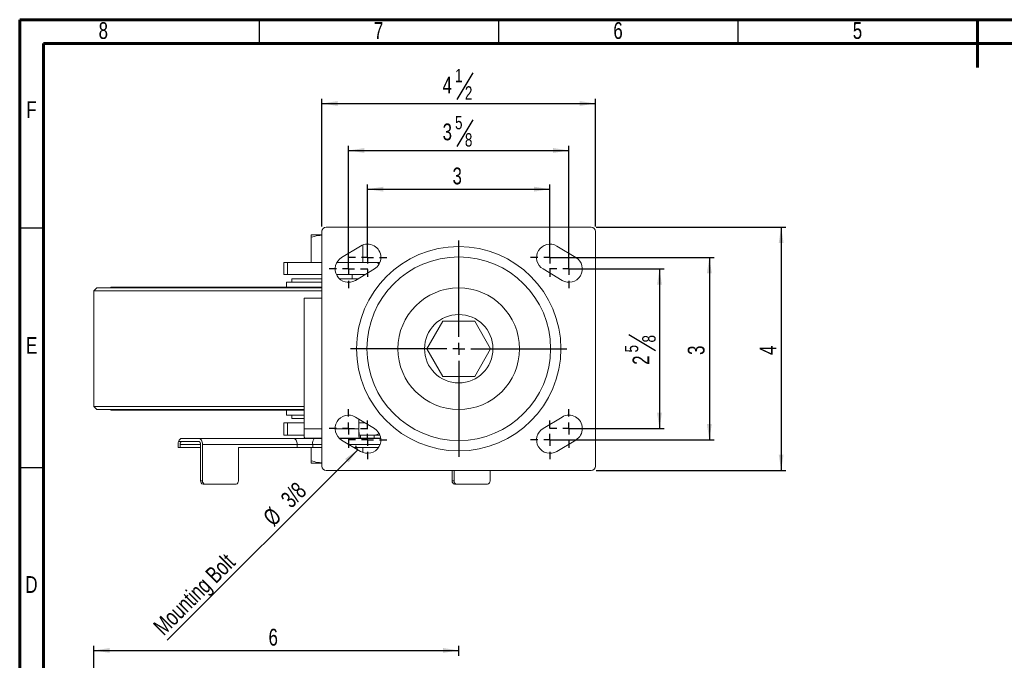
# Model space of a CAD drawing. Header units: inches. Extents: x 0.6 to 16.3, y 0.2 to 11.5.
# Tile 9 of 17: x 0.6 to 8.7, y 6.2 to 11.5. Entities that reach past the tile are written whole.
import ezdxf

# ---------------------------------------------------------------- set-up
doc = ezdxf.new("R2010")
doc.units = ezdxf.units.IN
doc.header["$MEASUREMENT"] = 0
doc.layers.add('FORMAT', color=7, linetype='Continuous')
doc.styles.add('SLDTEXTSTYLE0', font='TXT', dxfattribs={"width": 0.75})
doc.dimstyles.new('SLDDIMSTYLE0', dxfattribs={"dimtxt": 0.137795, "dimasz": 0.13, "dimexe": 0, "dimexo": 0.0625, "dimgap": 0.034449, "dimtad": 1, "dimlfac": 2, "dimrnd": 1e-09, "dimzin": 12, "dimdsep": 46, "dimlunit": 5, "dimtxsty": 'SLDTEXTSTYLE0', "dimsah": 1, "dimcen": 0.09, "dimadec": 0, "dimazin": 3, "dimtfac": 1, "dimtofl": 0, "dimtmove": 0, "dimatfit": 3, "dimfxl": 0, "dimfrac": 2, "dimtolj": 1, "dimtzin": 12, "dimarcsym": 0})
doc.dimstyles.new('SLDDIMSTYLE1', dxfattribs={"dimtxt": 0.137795, "dimasz": 0.13, "dimexe": 0, "dimexo": 0.0625, "dimgap": 0.034449, "dimtad": 1, "dimdec": 3, "dimlfac": 2, "dimrnd": 1e-09, "dimzin": 12, "dimdsep": 46, "dimlunit": 5, "dimtxsty": 'SLDTEXTSTYLE0', "dimsah": 1, "dimcen": 0.09, "dimadec": 0, "dimazin": 3, "dimtfac": 1, "dimtdec": 3, "dimtofl": 0, "dimtmove": 0, "dimatfit": 3, "dimfxl": 0, "dimfrac": 2, "dimtolj": 1, "dimtzin": 12, "dimarcsym": 0})
doc.dimstyles.new('SLDDIMSTYLE2', dxfattribs={"dimtxt": 0.137795, "dimasz": 0.13, "dimexe": 0, "dimexo": 0.0625, "dimgap": 0.034449, "dimtad": 1, "dimdec": 6, "dimlfac": 2, "dimrnd": 1e-09, "dimzin": 12, "dimdsep": 46, "dimlunit": 5, "dimtxsty": 'SLDTEXTSTYLE0', "dimsah": 1, "dimcen": 0.09, "dimadec": 0, "dimazin": 3, "dimtfac": 1, "dimtofl": 0, "dimtmove": 0, "dimatfit": 3, "dimfxl": 0, "dimfrac": 2, "dimtolj": 1, "dimtzin": 12, "dimarcsym": 0})
doc.dimstyles.new('SLDDIMSTYLE3', dxfattribs={"dimtxt": 0.137795, "dimasz": 0.13, "dimexe": 0, "dimexo": 0.0625, "dimgap": 0.034449, "dimtad": 1, "dimlfac": 2, "dimrnd": 1e-09, "dimzin": 12, "dimdsep": 46, "dimlunit": 5, "dimtxsty": 'SLDTEXTSTYLE0', "dimsah": 1, "dimcen": 0, "dimadec": 0, "dimazin": 3, "dimtfac": 1, "dimtofl": 0, "dimtmove": 0, "dimatfit": 3, "dimfxl": 0, "dimfrac": 2, "dimtolj": 1, "dimtzin": 12, "dimarcsym": 0})

# ---------------------------------------------------------------- blocks, each defined once
blk = doc.blocks.new('_D_1')
at = {"layer": 'FORMAT'}
for p, q in [((1.2004, 3.4373), (1.2004, 6.3492)), ((4.2004, 6.2661), (4.2004, 6.3492)), ((1.2004, 6.3099), (4.2004, 6.3099))]:
    blk.add_line(p, q, dxfattribs=at)
for points in [[(1.2004, 6.3099), (1.3304, 6.2899), (1.3304, 6.3299)], [(4.2004, 6.3099), (4.0704, 6.3299), (4.0704, 6.2899)]]:
    blk.add_solid(points, dxfattribs=at)
at = {"layer": 'FORMAT', "insert": (2.6368, 6.4875), "char_height": 0.1378, "attachment_point": 1, "style": 'SLDTEXTSTYLE0'}
blk.add_mtext('6', dxfattribs=at)
blk = doc.blocks.new('_D_2')
at = {"layer": 'FORMAT'}
for p, q in [((5.3298, 9.7908), (6.8909, 9.7908)), ((6.8515, 9.7908), (6.8515, 7.7908)), ((5.3298, 7.7908), (6.8909, 7.7908))]:
    blk.add_line(p, q, dxfattribs=at)
for points in [[(6.8515, 9.7908), (6.8315, 9.6608), (6.8715, 9.6608)], [(6.8515, 7.7908), (6.8715, 7.9208), (6.8315, 7.9208)]]:
    blk.add_solid(points, dxfattribs=at)
at = {"layer": 'FORMAT', "insert": (6.6739, 8.7399), "char_height": 0.1378, "attachment_point": 1, "rotation": 90, "style": 'SLDTEXTSTYLE0'}
blk.add_mtext('4', dxfattribs=at)
blk = doc.blocks.new('_D_3')
at = {"layer": 'FORMAT'}
for p, q in [((4.9898, 9.5408), (6.3004, 9.5408)), ((6.261, 9.5408), (6.261, 8.0408)), ((4.9898, 8.0408), (6.3004, 8.0408))]:
    blk.add_line(p, q, dxfattribs=at)
for points in [[(6.261, 9.5408), (6.241, 9.4108), (6.281, 9.4108)], [(6.261, 8.0408), (6.281, 8.1708), (6.241, 8.1708)]]:
    blk.add_solid(points, dxfattribs=at)
at = {"layer": 'FORMAT', "insert": (6.0834, 8.7399), "char_height": 0.1378, "attachment_point": 1, "rotation": 90, "style": 'SLDTEXTSTYLE0'}
blk.add_mtext('3', dxfattribs=at)
blk = doc.blocks.new('_D_4')
at = {"layer": 'FORMAT'}
for p, q in [((5.146, 9.447), (5.8904, 9.447)), ((5.8511, 9.447), (5.8511, 8.1345)), ((5.5983, 8.9078), (5.8188, 8.7755)), ((5.146, 8.1345), (5.8904, 8.1345))]:
    blk.add_line(p, q, dxfattribs=at)
for points in [[(5.8511, 9.447), (5.8311, 9.317), (5.8711, 9.317)], [(5.8511, 8.1345), (5.8711, 8.2645), (5.8311, 8.2645)]]:
    blk.add_solid(points, dxfattribs=at)
at = {"layer": 'FORMAT', "attachment_point": 1, "rotation": 90, "style": 'SLDTEXTSTYLE0'}
for s, insert, char_height in [('8', (5.709, 8.8417), 0.1102), ('5', (5.5664, 8.7602), 0.1102), ('2', (5.6296, 8.6584), 0.1378)]:
    blk.add_mtext(s, dxfattribs=dict(at, insert=insert, char_height=char_height))
blk = doc.blocks.new('_D_5')
at = {"layer": 'FORMAT'}
for p, q in [((4.3175, 11.0597), (4.1852, 10.8392)), ((3.0754, 9.7952), (3.0754, 10.8463)), ((3.0754, 10.8069), (5.3254, 10.8069)), ((5.3254, 9.7952), (5.3254, 10.8463))]:
    blk.add_line(p, q, dxfattribs=at)
for points in [[(3.0754, 10.8069), (3.2054, 10.7869), (3.2054, 10.8269)], [(5.3254, 10.8069), (5.1954, 10.8269), (5.1954, 10.7869)]]:
    blk.add_solid(points, dxfattribs=at)
at = {"layer": 'FORMAT', "attachment_point": 1, "style": 'SLDTEXTSTYLE0'}
for s, insert, char_height in [('1', (4.1699, 11.0916), 0.1102), ('4', (4.0681, 11.0284), 0.1378), ('2', (4.2513, 10.949), 0.1102)]:
    blk.add_mtext(s, dxfattribs=dict(at, insert=insert, char_height=char_height))
blk = doc.blocks.new('_D_6')
at = {"layer": 'FORMAT'}
for p, q in [((3.4504, 9.5802), (3.4504, 10.142)), ((4.9504, 9.5802), (4.9504, 10.142)), ((3.4504, 10.1026), (4.9504, 10.1026))]:
    blk.add_line(p, q, dxfattribs=at)
for points in [[(3.4504, 10.1026), (3.5804, 10.0826), (3.5804, 10.1226)], [(4.9504, 10.1026), (4.8204, 10.1226), (4.8204, 10.0826)]]:
    blk.add_solid(points, dxfattribs=at)
at = {"layer": 'FORMAT', "insert": (4.1495, 10.2802), "char_height": 0.1378, "attachment_point": 1, "style": 'SLDTEXTSTYLE0'}
blk.add_mtext('3', dxfattribs=at)
blk = doc.blocks.new('_D_7')
at = {"layer": 'FORMAT'}
for p, q in [((4.3175, 10.6735), (4.1852, 10.453)), ((3.2942, 9.4864), (3.2942, 10.4601)), ((5.1067, 9.4864), (5.1067, 10.4601)), ((3.2942, 10.4207), (5.1067, 10.4207))]:
    blk.add_line(p, q, dxfattribs=at)
for points in [[(3.2942, 10.4207), (3.4242, 10.4007), (3.4242, 10.4407)], [(5.1067, 10.4207), (4.9767, 10.4407), (4.9767, 10.4007)]]:
    blk.add_solid(points, dxfattribs=at)
at = {"layer": 'FORMAT', "attachment_point": 1, "style": 'SLDTEXTSTYLE0'}
for s, insert, char_height in [('5', (4.1699, 10.7053), 0.1102), ('3', (4.0681, 10.6422), 0.1378), ('8', (4.2513, 10.5628), 0.1102)]:
    blk.add_mtext(s, dxfattribs=dict(at, insert=insert, char_height=char_height))
blk = doc.blocks.new('_D_8')
at = {"layer": 'FORMAT'}
blk.add_line((3.3726, 7.963), (1.8043, 6.3947), dxfattribs=at)
blk.add_arc((3.4504, 8.0408), 0.11, 205.30721, 219.34346, dxfattribs=at)
blk.add_solid([(3.3726, 7.963), (3.2666, 7.8852), (3.2949, 7.8569)], dxfattribs=at)
at = {"layer": 'FORMAT', "attachment_point": 1, "rotation": 45, "style": 'SLDTEXTSTYLE0'}
for s, insert, char_height in [('3/8', (2.7253, 7.5694), 0.1378), ('%%c', (2.5799, 7.421), 0.1378), ('Mounting Bolt', (1.6775, 6.5216), 0.137795)]:
    blk.add_mtext(s, dxfattribs=dict(at, insert=insert, char_height=char_height))
blk = doc.blocks.new('SW_CENTERMARKSYMBOL_1')
at = {"layer": 'FORMAT', "color": 0}
for p, q in [((0, 0.0984), (0, 0.8892)), ((-0.0984, 0), (-0.8892, 0)), ((0, 0), (-0.0492, 0)), ((0, 0), (0, 0.0492)), ((0, 0), (0, -0.0492)), ((0, 0), (0.0492, 0)), ((0.0984, 0), (0.8892, 0)), ((0, -0.0984), (0, -0.8892))]:
    blk.add_line(p, q, dxfattribs=at)
blk = doc.blocks.new('SW_CENTERMARKSYMBOL_2')
at = {"layer": 'FORMAT', "color": 0}
for p, q in [((0, 0.0984), (0, 0.1592)), ((-0.0984, 0), (-0.1592, 0)), ((-0.1563, 0.0047), (-0.1563, 0.0655)), ((0, 0), (-0.0492, 0)), ((0, 0), (0, 0.0492)), ((0, 0), (0, -0.0492)), ((0, 0), (0.0492, 0)), ((0.0984, 0), (0.1592, 0)), ((-0.1563, -0.0938), (-0.1563, -0.0445)), ((-0.2547, -0.0938), (-0.3155, -0.0938)), ((-0.1563, -0.0938), (-0.2055, -0.0938)), ((-0.1563, -0.0938), (-0.1563, -0.143)), ((-0.1563, -0.0938), (-0.107, -0.0938)), ((-0.0578, -0.0938), (0.003, -0.0938)), ((0, -0.0984), (0, -0.1592)), ((-0.1563, -0.1922), (-0.1563, -0.253))]:
    blk.add_line(p, q, dxfattribs=at)
blk = doc.blocks.new('SW_CENTERMARKSYMBOL_3')
at = {"layer": 'FORMAT', "color": 0}
for p, q in [((0, 0.0984), (0, 0.1592)), ((-0.0984, 0), (-0.1592, 0)), ((0, 0), (-0.0492, 0)), ((0, 0), (0, 0.0492)), ((0, 0), (0, -0.0492)), ((0, 0), (0.0492, 0)), ((0.0984, 0), (0.1592, 0)), ((0.1562, 0.0047), (0.1562, 0.0655)), ((0.1562, -0.0938), (0.1562, -0.0445)), ((0.0578, -0.0938), (-0.003, -0.0938)), ((0, -0.0984), (0, -0.1592)), ((0.1562, -0.0938), (0.107, -0.0938)), ((0.1562, -0.0938), (0.1562, -0.143)), ((0.1562, -0.0938), (0.2055, -0.0938)), ((0.2547, -0.0938), (0.3155, -0.0938)), ((0.1562, -0.1922), (0.1562, -0.253))]:
    blk.add_line(p, q, dxfattribs=at)
blk = doc.blocks.new('SW_CENTERMARKSYMBOL_4')
at = {"layer": 'FORMAT', "color": 0}
for p, q in [((0, 0.0984), (0, 0.1592)), ((-0.0984, 0), (-0.1592, 0)), ((-0.1562, 0.0047), (-0.1562, 0.0655)), ((0, 0), (-0.0492, 0)), ((0, 0), (0, 0.0492)), ((0, 0), (0, -0.0492)), ((0, 0), (0.0492, 0)), ((0.0984, 0), (0.1592, 0)), ((-0.1562, -0.0937), (-0.1562, -0.0445)), ((-0.2547, -0.0937), (-0.3155, -0.0937)), ((-0.1562, -0.0937), (-0.2055, -0.0937)), ((-0.1562, -0.0937), (-0.1562, -0.143)), ((-0.1562, -0.0937), (-0.107, -0.0937)), ((-0.0578, -0.0937), (0.003, -0.0937)), ((0, -0.0984), (0, -0.1592)), ((-0.1562, -0.1922), (-0.1562, -0.253))]:
    blk.add_line(p, q, dxfattribs=at)
blk = doc.blocks.new('SW_CENTERMARKSYMBOL_5')
at = {"layer": 'FORMAT', "color": 0}
for p, q in [((0, 0.0984), (0, 0.1592)), ((-0.0984, 0), (-0.1592, 0)), ((0, 0), (-0.0492, 0)), ((0, 0), (0, 0.0492)), ((0, 0), (0, -0.0492)), ((0, 0), (0.0492, 0)), ((0.0984, 0), (0.1592, 0)), ((0.1563, 0.0047), (0.1563, 0.0655)), ((0.1563, -0.0938), (0.1563, -0.0445)), ((0.0578, -0.0938), (-0.003, -0.0938)), ((0, -0.0984), (0, -0.1592)), ((0.1563, -0.0938), (0.107, -0.0938)), ((0.1563, -0.0938), (0.1563, -0.143)), ((0.1563, -0.0938), (0.2055, -0.0938)), ((0.2547, -0.0938), (0.3155, -0.0938)), ((0.1563, -0.1922), (0.1563, -0.253))]:
    blk.add_line(p, q, dxfattribs=at)

msp = doc.modelspace()

# ---------------------------------------------------------------- linework, layer by layer
at = {"color": 7, "linetype": 'Continuous', "lineweight": 60}
for p, q in [((0.59055118, 11.49606299), (16.33858268, 11.49606299)), ((0.59055118, 0.19685039), (0.59055118, 11.49606299)), ((8.46456693, 11.49606299), (8.46456693, 11.1023622)), ((0.78740157, 11.2992126), (16.14173228, 11.2992126)), ((0.78740157, 0.39370079), (0.78740157, 11.2992126))]:
    msp.add_line(p, q, dxfattribs=at)
at = {"color": 7, "linetype": 'Continuous', "lineweight": 30}
for p, q in [((2.55905512, 11.49606299), (2.55905512, 11.2992126)), ((4.52755906, 11.49606299), (4.52755906, 11.2992126)), ((6.49606299, 11.49606299), (6.49606299, 11.2992126)), ((0.59055118, 9.78346457), (0.78740157, 9.78346457)), ((0.59055118, 7.81496063), (0.78740157, 7.81496063))]:
    msp.add_line(p, q, dxfattribs=at)
at = {"color": 7, "linetype": 'Continuous', "lineweight": 15}
for p, q in [((2.98792177, 9.72578219), (3.07542177, 9.72578219)), ((3.07648565, 9.76434613), (3.07542177, 9.76328223)), ((3.07623478, 9.76328223), (3.07542177, 9.76328223)), ((3.07542177, 9.75578222), (3.07542177, 7.82578221)), ((5.29042183, 9.7907822), (3.11042178, 9.7907822)), ((5.32542181, 7.82578221), (5.32542181, 9.75578222)), ((2.98792177, 9.7068025), (2.98792177, 9.50078221)), ((3.39382724, 9.63510643), (3.23757724, 9.54135642)), ((3.41292177, 9.64419283), (3.41292177, 9.50078221)), ((5.16326638, 9.54135642), (5.00701626, 9.63510643)), ((2.76292177, 9.50078221), (2.76292177, 9.40078222)), ((2.79158337, 9.50078221), (2.76292177, 9.50078221)), ((2.79158337, 9.50078221), (2.79158337, 9.40078222)), ((3.07542177, 9.50078221), (2.79158337, 9.50078221)), ((3.4941556, 9.50078221), (3.19819814, 9.50078221)), ((3.20042177, 9.50457299), (3.20042177, 9.50078221)), ((3.55289129, 9.50078221), (3.4941556, 9.50078221)), ((2.79158337, 9.40078222), (2.76292177, 9.40078222)), ((3.07542177, 9.40078222), (2.79158337, 9.40078222)), ((3.43089001, 9.40078222), (3.19436728, 9.40078222)), ((3.32542177, 9.36575723), (3.32542177, 9.40078222)), ((3.3507663, 9.35270801), (3.5070163, 9.44645802)), ((4.89382728, 9.44645802), (5.05007725, 9.35270801)), ((2.78542176, 9.33765721), (2.78542176, 9.2957822)), ((3.07542177, 9.33765721), (2.78542176, 9.33765721)), ((2.82792178, 9.36575723), (2.82792178, 9.33765721)), ((3.07542177, 9.36575723), (2.82792178, 9.36575723)), ((3.372515, 9.36575723), (3.22004773, 9.36575723)), ((3.30588115, 9.33765721), (3.2824624, 9.33765721)), ((1.22542172, 9.29078221), (1.2004218, 9.26578221)), ((1.2004218, 9.26578221), (1.2004218, 8.31578222)), ((3.07542177, 9.26578221), (1.2004218, 9.26578221)), ((1.22542172, 9.29078221), (3.07542177, 9.29078221)), ((1.34042173, 9.2957822), (1.34042173, 9.29078221)), ((3.07542177, 9.2957822), (1.34042173, 9.2957822)), ((2.92934094, 8.13078221), (2.92934094, 9.20578223)), ((2.92934094, 9.20578223), (3.07542177, 9.20578223)), ((4.06917179, 9.01811387), (3.93792175, 8.79078221)), ((4.3316718, 9.01811387), (4.06917179, 9.01811387)), ((4.46292178, 8.79078221), (4.3316718, 9.01811387)), ((3.93792175, 8.79078221), (4.06917179, 8.56345055)), ((4.3316718, 8.56345055), (4.46292178, 8.79078221)), ((4.06917179, 8.56345055), (4.3316718, 8.56345055)), ((1.2004218, 8.31578222), (1.22542172, 8.29078222)), ((1.2004218, 8.31578222), (2.92934094, 8.31578222)), ((2.92934094, 8.29078222), (1.22542172, 8.29078222)), ((1.34042173, 8.29078222), (1.34042173, 8.28578223)), ((2.92934094, 8.28578223), (1.34042173, 8.28578223)), ((2.78542176, 8.28578223), (2.78542176, 8.24390721)), ((2.76292177, 8.18078221), (2.76292177, 8.08078221)), ((2.79158337, 8.18078221), (2.76292177, 8.18078221)), ((2.92934094, 8.24390721), (2.78542176, 8.24390721)), ((2.79158337, 8.08078221), (2.79158337, 8.18078221)), ((2.92934094, 8.18078221), (2.79158337, 8.18078221)), ((2.82792178, 8.24390721), (2.82792178, 8.21580719)), ((2.92934094, 8.21580719), (2.82792178, 8.21580719)), ((3.5070163, 8.13510641), (3.3507663, 8.22885642)), ((3.3792595, 8.13078221), (3.3792595, 8.21176053)), ((3.38013863, 8.21123304), (3.38013863, 8.13078221)), ((3.43089001, 8.18078221), (3.38013863, 8.18078221)), ((5.05007725, 8.22885642), (4.89382728, 8.13510641)), ((2.06273689, 8.02828224), (1.89755458, 8.02828224)), ((2.06273689, 8.05328224), (1.92421681, 8.05328224)), ((2.06273689, 8.05328224), (2.84101761, 8.05328224)), ((2.79158337, 8.08078221), (2.76292177, 8.08078221)), ((2.93006086, 8.08078221), (2.79158337, 8.08078221)), ((2.84101761, 8.05328224), (3.01260246, 8.05328224)), ((3.07542177, 8.05578222), (2.93197143, 8.05578222)), ((3.01260246, 8.05328224), (3.07542177, 8.05328224)), ((3.38189742, 8.05578222), (3.21737049, 8.05578222)), ((3.22002032, 8.05328224), (3.55970923, 8.05328224)), ((3.23757724, 8.04020801), (3.39382724, 7.946458)), ((3.32542177, 8.05328224), (3.32542177, 8.05578222)), ((3.39025672, 8.08078221), (3.38189742, 8.08078221)), ((3.3923548, 8.05578222), (3.38189742, 8.05578222)), ((3.4941556, 8.08078221), (3.39025672, 8.08078221)), ((3.3923548, 8.05578222), (3.3923548, 8.08078221)), ((3.50448081, 8.05578222), (3.3923548, 8.05578222)), ((3.55289129, 8.08078221), (3.4941556, 8.08078221)), ((3.50448081, 8.05578222), (3.50448081, 8.08078221)), ((3.55939423, 8.05578222), (3.50448081, 8.05578222)), ((5.00701626, 7.946458), (5.16326638, 8.04020801)), ((1.89342992, 7.97828225), (1.89342992, 8.00328224)), ((1.9091332, 7.97828225), (1.89342992, 7.97828225)), ((1.9091332, 7.97828225), (1.9091332, 8.00328224)), ((2.07812842, 7.97828225), (1.9091332, 7.97828225)), ((2.07812842, 7.7032822), (2.07812842, 8.00328224)), ((2.87180068, 8.00328224), (2.09351996, 8.00328224)), ((2.09351996, 7.7032822), (2.09351996, 8.00328224)), ((2.87180068, 7.97828225), (2.38902399, 7.97828225)), ((2.38902399, 7.7032822), (2.38902399, 7.97828225)), ((2.87180068, 7.97828225), (2.87180068, 8.00328224)), ((3.00048933, 8.00328224), (2.87180068, 8.00328224)), ((3.00048933, 7.97828225), (2.87180068, 7.97828225)), ((2.98792177, 7.86976197), (2.98792177, 7.97828225)), ((3.00048933, 7.97828225), (3.00048933, 8.00328224)), ((3.07542177, 7.97828225), (3.00048933, 7.97828225)), ((3.5409411, 7.97828225), (3.34078687, 7.97828225)), ((3.41292177, 7.93737159), (3.41292177, 7.97828225)), ((3.07542177, 7.85078221), (2.98792177, 7.85078221)), ((3.11042178, 7.79078222), (5.29042183, 7.79078222)), ((4.14665666, 7.79078222), (4.14665666, 7.7032822)), ((4.16204819, 7.79078222), (4.16204819, 7.7032822)), ((4.45755222, 7.7032822), (4.45755222, 7.79078222)), ((2.07812842, 7.7032822), (2.09351996, 7.7032822)), ((4.14665666, 7.7032822), (4.16204819, 7.7032822)), ((2.09782868, 7.6782822), (2.11322022, 7.6782822)), ((2.11322022, 7.6782822), (2.36932373, 7.6782822)), ((4.16635691, 7.6782822), (4.18174845, 7.6782822)), ((4.18174845, 7.6782822), (4.43785189, 7.6782822))]:
    msp.add_line(p, q, dxfattribs=at)
at = {"color": 8, "linetype": 'Continuous', "lineweight": 15}
for p, q in [((2.92934094, 8.13078221), (3.07542177, 8.13078221)), ((3.18423571, 8.13078221), (3.3792595, 8.13078221)), ((2.07812842, 8.00328224), (1.9091332, 8.00328224)), ((3.07542177, 8.00328224), (3.00048933, 8.00328224)), ((3.55383236, 8.00328224), (3.2991202, 8.00328224))]:
    msp.add_line(p, q, dxfattribs=at)
at = {"color": 7, "linetype": 'Continuous', "lineweight": 15, "flags": 128}
for points in [[(1.9091332, 8.00328224), (1.90943503, 8.00815944), (1.91032852, 8.01284927), (1.91177977, 8.01717149), (1.91373261, 8.02095985), (1.91611225, 8.02406892), (1.91882716, 8.02637919), (1.92177293, 8.02780184), (1.92483647, 8.02828224)], [(2.09351996, 8.00328224), (2.09292846, 8.01303671), (2.09117669, 8.02241638), (2.08833205, 8.03106074), (2.0845038, 8.03863752), (2.07983905, 8.04485568), (2.07451702, 8.04947621), (2.06874231, 8.05232151), (2.06273689, 8.05328224)], [(2.06273689, 8.02828224), (2.06573963, 8.02780184), (2.06862695, 8.02637919), (2.07128797, 8.02406892), (2.07362031, 8.02095985), (2.07553443, 8.01717149), (2.07695679, 8.01284927), (2.07783267, 8.00815944), (2.07812842, 8.00328224)], [(2.84101761, 8.05328224), (2.8470231, 8.05232151), (2.85279781, 8.04947621), (2.85811977, 8.04485568), (2.86278456, 8.03863752), (2.86661281, 8.03106074), (2.86945749, 8.02241638), (2.87120922, 8.01303671), (2.87180068, 8.00328224)]]:
    msp.add_lwpolyline(points, dxfattribs=at)
at = {"color": 7, "linetype": 'Continuous', "lineweight": 15}
for radius in [0.84, 0.755, 0.5, 0.28125]:
    msp.add_circle((4.20042177, 8.79078221), radius, dxfattribs=at)
for centre, radius, start, end in [((3.11042177, 9.75578221), 0.035, 90, 180), ((5.29042177, 9.75578221), 0.035, 0, 90), ((3.45042177, 9.54078221), 0.11, 300.963756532, 120.963756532), ((4.95042177, 9.54078221), 0.11, 59.036243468, 239.036243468), ((3.29417177, 9.44703221), 0.11, 120.963756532, 300.963756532), ((5.10667177, 9.44703221), 0.11, 239.036243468, 59.036243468), ((3.29417177, 8.13453221), 0.11, 59.036243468, 239.036243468), ((5.10667177, 8.13453221), 0.11, 300.963756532, 120.963756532), ((3.45042177, 8.04078221), 0.11, 239.036243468, 59.036243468), ((4.95042177, 8.04078221), 0.11, 120.963756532, 300.963756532), ((1.96736761, 8.00369211), 0.07393883, 160.574919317, 180.317611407), ((3.0611713, 8.01504854), 0.0618122, 141.789956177, 190.97353985), ((3.11042177, 7.82578221), 0.035, 180, 270), ((5.29042177, 7.82578221), 0.035, 270, 0), ((2.10083497, 7.70091318), 0.02282979, 174.043781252, 262.433176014), ((2.1162265, 7.70091318), 0.02282979, 174.043781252, 262.433176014), ((2.36631731, 7.7009133), 0.02282992, 277.567142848, 5.955899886), ((4.16936316, 7.70091315), 0.02282976, 174.043700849, 262.433256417), ((4.1847547, 7.70091315), 0.02282976, 174.043700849, 262.433256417), ((4.43484556, 7.70091329), 0.0228299, 277.566915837, 5.955919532)]:
    msp.add_arc(centre, radius, start, end, dxfattribs=at)
for points, knots in [([(2.98792177, 9.72578221), (2.98792177, 9.72578221), (2.98792177, 9.72533971), (2.98792177, 9.72358452), (2.98792177, 9.72228484), (2.98792177, 9.71729789), (2.98792177, 9.71253029), (2.98792177, 9.70680248)], [0, 0, 0, 0, 0.25, 0.25, 0.5, 0.5, 1, 1, 1, 1]), ([(2.98792177, 9.7068025), (3.00515691, 9.7122584), (3.03387098, 9.72134805), (3.06355506, 9.72322825), (3.07542177, 9.7239799)], [0, 0, 0, 0, 0.6002330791, 1, 1, 1, 1]), ([(3.4941556, 9.50078221), (3.50981547, 9.50030496), (3.52690998, 9.49978398), (3.54345053, 9.48895595), (3.54483868, 9.48804722)], [0, 0, 0, 0, 0.9160756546, 1, 1, 1, 1]), ([(2.93197142, 8.05578221), (2.93179817, 8.05578221), (2.93162779, 8.05626528), (2.93129253, 8.05815877), (2.93112594, 8.05959158), (2.93080788, 8.06333791), (2.93065698, 8.06563125), (2.93037129, 8.07105119), (2.93023582, 8.07420975), (2.92999283, 8.08111591), (2.92988375, 8.08488507), (2.92969104, 8.09307033), (2.92960884, 8.09744293), (2.92947702, 8.1064728), (2.92942633, 8.11118945), (2.92935806, 8.1209058), (2.92934094, 8.12581722), (2.92934094, 8.13078221)], [0, 0, 0, 0, 0.125, 0.125, 0.25, 0.25, 0.375, 0.375, 0.5, 0.5, 0.625, 0.625, 0.75, 0.75, 0.875, 0.875, 1, 1, 1, 1]), ([(3.37925951, 8.13078221), (3.37925951, 8.12581051), (3.37927672, 8.12092291), (3.37934413, 8.11130893), (3.37939517, 8.10653192), (3.37952817, 8.09743653), (3.37960952, 8.09312464), (3.37980163, 8.08496782), (3.37991325, 8.081114), (3.3801568, 8.0742112), (3.38028964, 8.07111472), (3.38057799, 8.0656483), (3.38073084, 8.0633361), (3.38104734, 8.05961482), (3.38121307, 8.05818212), (3.38155238, 8.05626376), (3.38172394, 8.05578221), (3.38189741, 8.05578221)], [0, 0, 0, 0, 0.125, 0.125, 0.25, 0.25, 0.375, 0.375, 0.5, 0.5, 0.625, 0.625, 0.75, 0.75, 0.875, 0.875, 1, 1, 1, 1]), ([(3.38189741, 8.08078221), (3.38178174, 8.08078221), (3.38166798, 8.08110332), (3.38144411, 8.08236217), (3.38133288, 8.08331458), (3.38112036, 8.08580681), (3.38101951, 8.08733271), (3.38082856, 8.09093957), (3.38073794, 8.09304283), (3.38057534, 8.09764416), (3.38050234, 8.10015576), (3.38037334, 8.1056107), (3.38031821, 8.10852958), (3.3801857, 8.11756693), (3.38013864, 8.12415206), (3.38013864, 8.13078221)], [0, 0, 0, 0, 0.125, 0.125, 0.25, 0.25, 0.375, 0.375, 0.5, 0.5, 0.625, 0.625, 0.75, 0.75, 1, 1, 1, 1]), ([(1.92421686, 8.05328221), (1.92150249, 8.05328221), (1.9188482, 8.05270921), (1.91365624, 8.05045092), (1.91113296, 8.0487505), (1.90649818, 8.04440172), (1.90432211, 8.04168679), (1.90054159, 8.03553828), (1.89891194, 8.03210029), (1.89755463, 8.02828221)], [0, 0, 0, 0, 0.25, 0.25, 0.5, 0.5, 0.75, 0.75, 1, 1, 1, 1]), ([(3.4941556, 8.08078221), (3.50981643, 8.0812431), (3.52681544, 8.08174337), (3.54326335, 8.09249246), (3.54455815, 8.09333864)], [0, 0, 0, 0, 0.9212783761, 1, 1, 1, 1]), ([(3.07542177, 7.85216364), (3.06261966, 7.85320962), (3.03296095, 7.85563283), (3.00424344, 7.86464174), (2.98792177, 7.86976197)], [0, 0, 0, 0, 0.4316477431, 1, 1, 1, 1]), ([(2.98792177, 7.85078221), (2.98792177, 7.85078221), (2.98792177, 7.85122527), (2.98792177, 7.85298045), (2.98792177, 7.85428001), (2.98792177, 7.85926655), (2.98792177, 7.86403391), (2.98792177, 7.86976195)], [0, 0, 0, 0, 0.25, 0.25, 0.5, 0.5, 1, 1, 1, 1])]:
    msp.add_open_spline(points, degree=3, knots=knots, dxfattribs=at)

# ---------------------------------------------------------------- block references
at = {"layer": 'FORMAT'}
for name, p in [('SW_CENTERMARKSYMBOL_2', (3.45042177, 9.54078221)), ('SW_CENTERMARKSYMBOL_1', (4.20042177, 8.79078221)), ('SW_CENTERMARKSYMBOL_3', (4.95042177, 9.54078221)), ('SW_CENTERMARKSYMBOL_5', (3.29417177, 8.13453221)), ('SW_CENTERMARKSYMBOL_4', (5.10667177, 8.13453221))]:
    msp.add_blockref(name, p, dxfattribs=at)

# ---------------------------------------------------------------- texts
at = {"color": 7, "linetype": 'Continuous', "lineweight": 0, "char_height": 0.13779528, "attachment_point": 2, "style": 'SLDTEXTSTYLE0'}
for s, insert in [('8', (1.27814004, 11.47577021)), ('7', (3.54191956, 11.47577021)), ('6', (5.5104235, 11.47577021)), ('5', (7.47892744, 11.47577021)), ('F', (0.68754101, 10.82616391)), ('E', (0.68921561, 8.88718753)), ('D', (0.68739747, 6.92101318))]:
    msp.add_mtext(s, dxfattribs=dict(at, insert=insert))

# ---------------------------------------------------------------- dimensions: what is measured, and where the dimension line sits
at = {"layer": 'FORMAT'}
for base, p1, p2, dimstyle, picture, middle in [((5.32542177, 10.80692395), (3.07542177, 9.75578221), (5.32542177, 9.75578221), 'SLDDIMSTYLE2', '_D_5', (4.20042177, 10.80692395)), ((5.10667177, 10.42070347), (3.29417177, 9.44703221), (5.10667177, 9.44703221), 'SLDDIMSTYLE2', '_D_7', (4.20042177, 10.42070347)), ((4.95042177, 10.10260986), (3.45042177, 9.54078221), (4.95042177, 9.54078221), 'SLDDIMSTYLE1', '_D_6', (4.20042177, 10.10260986)), ((4.20042177, 6.30987259), (1.20042177, 3.39794567), (4.20042177, 6.22668583), 'SLDDIMSTYLE0', '_D_1', (2.68766294, 6.30987259))]:
    dim = msp.add_linear_dim(base=base, p1=p1, p2=p2, dimstyle=dimstyle, dxfattribs=at)
    dim.commit()
    dim.dimension.update_dxf_attribs({"geometry": picture, "text_midpoint": middle, "dimtype": 160})
for base, p1, p2, dimstyle, picture, middle in [((6.85152366, 7.79078221), (5.29042177, 9.79078221), (5.29042177, 7.79078221), 'SLDDIMSTYLE0', '_D_2', (6.85152366, 8.79078221)), ((6.26101288, 8.04078221), (4.95042177, 9.54078221), (4.95042177, 8.04078221), 'SLDDIMSTYLE1', '_D_3', (6.26101288, 8.79078221)), ((5.85107194, 8.13453221), (5.10667177, 9.44703221), (5.10667177, 8.13453221), 'SLDDIMSTYLE2', '_D_4', (5.85107194, 8.79078221))]:
    dim = msp.add_linear_dim(base=base, p1=p1, p2=p2, angle=90, dimstyle=dimstyle, dxfattribs=at)
    dim.commit()
    dim.dimension.update_dxf_attribs({"geometry": picture, "text_midpoint": middle, "dimtype": 160})
dim = msp.add_diameter_dim_2p(p1=(3.52820352, 8.11856396), p2=(3.37264003, 7.96300047), text='Mounting Bolt %%c3/8', dimstyle='SLDDIMSTYLE3', dxfattribs=at)
dim.commit()
dim.dimension.update_dxf_attribs({"geometry": '_D_8', "text_midpoint": (2.42571228, 7.01607272), "dimtype": 163})

doc.saveas('drawing.dxf')
